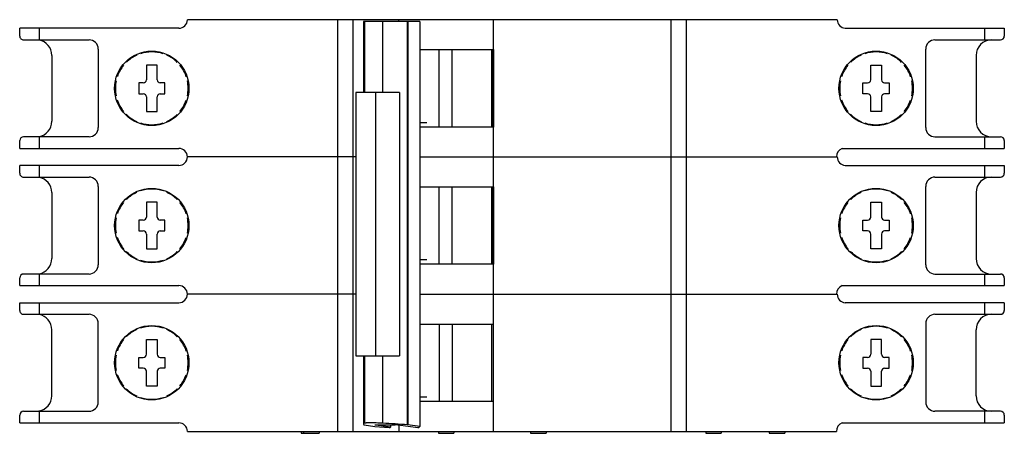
# Model space of a CAD drawing. Header units: millimetres. Extents: x 17 to 144, y 87 to 141.
import ezdxf

# ---------------------------------------------------------------- set-up
doc = ezdxf.new("R2010")
doc.units = ezdxf.units.MM
doc.header["$LTSCALE"] = 14.811543
doc.layers.get('0').update_dxf_attribs({"linetype": 'CONTINUOUS'})

msp = doc.modelspace()

# ---------------------------------------------------------------- linework, layer by layer
at = {"color": 7, "linetype": 'Continuous'}
for p, q in [((122.59, 140.84), (38.71, 140.84)), ((58.11, 87.74), (58.11, 140.84)), ((60.1, 105.44), (60.1, 140.84)), ((61.42, 140.59), (61.42, 131.44)), ((68.73, 140.59), (61.42, 140.59)), ((61.56, 140.59), (61.56, 131.44)), ((63.89, 140.59), (63.89, 131.44)), ((66, 140.59), (66.01, 140.84)), ((66, 140.59), (66.01, 140.84)), ((67.14, 88.58), (67.14, 140.59)), ((67.15, 140.59), (67.15, 88.58)), ((68.73, 140.59), (68.73, 88.38)), ((78.21, 136.99), (78.21, 140.84)), ((101.12, 140.84), (101.12, 105.44)), ((103.11, 140.84), (103.11, 87.74)), ((17.06, 138.74), (17.06, 139.74)), ((37.61, 139.74), (17.06, 139.74)), ((19.56, 139.74), (19.56, 138.24)), ((123.63, 139.74), (144.16, 139.74)), ((141.66, 138.24), (141.66, 139.74)), ((144.16, 139.74), (144.16, 138.74)), ((17.56, 138.24), (26.01, 138.24)), ((135.21, 138.24), (143.66, 138.24)), ((21.21, 136.24), (21.21, 127.74)), ((27.21, 137.04), (27.21, 126.94)), ((68.73, 136.99), (78.21, 136.99)), ((71.22, 126.99), (71.22, 136.99)), ((72.89, 126.99), (72.89, 136.99)), ((77.95, 136.99), (77.95, 126.99)), ((78.19, 126.99), (78.19, 136.99)), ((78.21, 136.99), (78.21, 126.99)), ((134.01, 126.94), (134.01, 137.04)), ((140.51, 136.24), (140.51, 127.74)), ((33.41, 134.99), (33.41, 133.09)), ((34.81, 134.99), (33.41, 134.99)), ((34.81, 133.09), (34.81, 134.99)), ((126.91, 134.99), (128.31, 134.99)), ((126.91, 133.09), (126.91, 134.99)), ((128.31, 134.99), (128.31, 133.09)), ((32.42, 132.69), (32.42, 131.29)), ((33.01, 132.69), (32.42, 132.69)), ((35.81, 132.69), (35.21, 132.69)), ((35.81, 131.29), (35.81, 132.69)), ((125.91, 132.69), (126.51, 132.69)), ((125.91, 131.29), (125.91, 132.69)), ((128.71, 132.69), (129.31, 132.69)), ((129.31, 132.69), (129.31, 131.29)), ((32.42, 131.29), (33.01, 131.29)), ((35.21, 131.29), (35.81, 131.29)), ((60.47, 131.44), (60.47, 97.49)), ((66.1, 131.44), (60.47, 131.44)), ((63.03, 97.49), (63.03, 131.44)), ((66.1, 131.44), (66.1, 97.49)), ((126.51, 131.29), (125.91, 131.29)), ((129.31, 131.29), (128.71, 131.29)), ((33.41, 130.89), (33.41, 128.99)), ((34.81, 128.99), (34.81, 130.89)), ((126.91, 128.99), (126.91, 130.89)), ((128.31, 130.89), (128.31, 128.99)), ((33.41, 128.99), (34.81, 128.99)), ((128.31, 128.99), (126.91, 128.99)), ((68.73, 127.59), (69.6, 127.59)), ((78.21, 126.99), (68.73, 126.99)), ((78.21, 123.14), (78.21, 126.99)), ((17.06, 124.24), (17.06, 125.24)), ((26.01, 125.74), (17.56, 125.74)), ((19.56, 125.74), (19.56, 124.24)), ((135.21, 125.74), (143.66, 125.74)), ((141.66, 124.24), (141.66, 125.74)), ((144.16, 125.24), (144.16, 124.24)), ((17.06, 124.24), (37.61, 124.24)), ((123.21, 124.24), (144.16, 124.24)), ((17.06, 121.04), (17.06, 122.04)), ((37.61, 122.04), (17.06, 122.04)), ((19.56, 122.04), (19.56, 120.54)), ((60.47, 123.14), (38.71, 123.14)), ((68.73, 123.14), (122.59, 123.14)), ((78.21, 119.29), (78.21, 123.14)), ((123.63, 122.04), (144.16, 122.04)), ((141.66, 120.54), (141.66, 122.04)), ((144.16, 122.04), (144.16, 121.04)), ((17.56, 120.54), (26.01, 120.54)), ((135.21, 120.54), (143.66, 120.54)), ((21.21, 118.54), (21.21, 110.04)), ((27.21, 119.34), (27.21, 109.24)), ((68.73, 119.29), (78.21, 119.29)), ((71.22, 109.29), (71.22, 119.29)), ((72.89, 109.29), (72.89, 119.29)), ((77.95, 119.29), (77.95, 109.29)), ((78.19, 109.29), (78.19, 119.29)), ((78.21, 119.29), (78.21, 109.29)), ((134.01, 109.24), (134.01, 119.34)), ((140.51, 118.54), (140.51, 110.04)), ((33.41, 117.29), (33.41, 115.39)), ((34.81, 117.29), (33.41, 117.29)), ((34.81, 115.39), (34.81, 117.29)), ((126.91, 117.29), (128.31, 117.29)), ((126.91, 115.39), (126.91, 117.29)), ((128.31, 117.29), (128.31, 115.39)), ((32.42, 114.99), (32.42, 113.59)), ((33.01, 114.99), (32.42, 114.99)), ((35.81, 114.99), (35.21, 114.99)), ((35.81, 113.59), (35.81, 114.99)), ((125.91, 114.99), (126.51, 114.99)), ((125.91, 113.59), (125.91, 114.99)), ((128.71, 114.99), (129.31, 114.99)), ((129.31, 114.99), (129.31, 113.59)), ((32.42, 113.59), (33.01, 113.59)), ((33.41, 113.19), (33.41, 111.29)), ((34.81, 111.29), (34.81, 113.19)), ((35.21, 113.59), (35.81, 113.59)), ((126.51, 113.59), (125.91, 113.59)), ((126.91, 111.29), (126.91, 113.19)), ((128.31, 113.19), (128.31, 111.29)), ((129.31, 113.59), (128.71, 113.59)), ((33.41, 111.29), (34.81, 111.29)), ((128.31, 111.29), (126.91, 111.29)), ((68.73, 109.89), (69.6, 109.89)), ((26.01, 108.04), (17.56, 108.04)), ((19.56, 108.04), (19.56, 106.54)), ((78.21, 109.29), (68.73, 109.29)), ((78.21, 105.44), (78.21, 109.29)), ((135.21, 108.04), (143.66, 108.04)), ((141.66, 106.54), (141.66, 108.04)), ((17.06, 106.54), (17.06, 107.54)), ((144.16, 107.54), (144.16, 106.54)), ((17.06, 106.54), (37.61, 106.54)), ((123.21, 106.54), (144.16, 106.54)), ((17.06, 103.34), (17.06, 104.34)), ((17.06, 104.34), (37.61, 104.34)), ((19.56, 104.34), (19.56, 102.84)), ((60.47, 105.44), (38.71, 105.44)), ((60.11, 87.74), (60.11, 105.44)), ((68.73, 105.44), (122.59, 105.44)), ((78.21, 101.59), (78.21, 105.44)), ((101.11, 105.44), (101.11, 87.74)), ((144.16, 104.34), (123.63, 104.34)), ((141.66, 102.84), (141.66, 104.34)), ((144.16, 104.34), (144.16, 103.34)), ((17.56, 102.84), (26.01, 102.84)), ((135.21, 102.84), (143.66, 102.84)), ((21.21, 92.34), (21.21, 100.84)), ((27.21, 91.54), (27.21, 101.64)), ((68.73, 101.59), (78.21, 101.59)), ((71.22, 101.59), (71.22, 91.59)), ((72.89, 101.59), (72.89, 91.59)), ((77.95, 101.59), (77.95, 91.59)), ((78.19, 101.59), (78.19, 91.59)), ((78.21, 87.74), (78.21, 101.59)), ((134.01, 101.64), (134.01, 91.54)), ((140.51, 92.34), (140.51, 100.84)), ((33.41, 97.69), (33.41, 99.59)), ((33.41, 99.59), (34.81, 99.59)), ((34.81, 99.59), (34.81, 97.69)), ((128.31, 99.59), (126.91, 99.59)), ((126.91, 99.59), (126.91, 97.69)), ((128.31, 97.69), (128.31, 99.59)), ((32.42, 95.89), (32.42, 97.29)), ((32.42, 97.29), (33.01, 97.29)), ((35.21, 97.29), (35.81, 97.29)), ((35.81, 97.29), (35.81, 95.89)), ((60.47, 97.49), (66.1, 97.49)), ((61.42, 97.49), (61.42, 88.68)), ((61.56, 97.49), (61.56, 88.79)), ((63.89, 97.49), (63.89, 88.79)), ((126.51, 97.29), (125.91, 97.29)), ((125.91, 97.29), (125.91, 95.89)), ((129.31, 97.29), (128.71, 97.29)), ((129.31, 95.89), (129.31, 97.29)), ((33.01, 95.89), (32.42, 95.89)), ((33.41, 93.59), (33.41, 95.49)), ((34.81, 95.49), (34.81, 93.59)), ((35.81, 95.89), (35.21, 95.89)), ((125.91, 95.89), (126.51, 95.89)), ((126.91, 95.49), (126.91, 93.59)), ((128.31, 93.59), (128.31, 95.49)), ((128.71, 95.89), (129.31, 95.89)), ((34.81, 93.59), (33.41, 93.59)), ((126.91, 93.59), (128.31, 93.59)), ((68.73, 92.19), (69.6, 92.19)), ((78.21, 91.59), (68.73, 91.59)), ((17.56, 90.34), (26.01, 90.34)), ((19.56, 90.34), (19.56, 88.84)), ((143.66, 90.34), (135.21, 90.34)), ((141.66, 88.84), (141.66, 90.34)), ((17.06, 88.84), (17.06, 89.84)), ((144.16, 89.84), (144.16, 88.84)), ((17.06, 88.84), (37.61, 88.84)), ((38.71, 87.74), (122.49, 87.74)), ((53.41, 87.74), (53.41, 87.49)), ((53.71, 87.74), (53.71, 87.49)), ((55.71, 87.74), (55.71, 87.49)), ((61.52, 88.58), (62.92, 88.38)), ((62.92, 88.38), (64.75, 88.26)), ((62.93, 88.56), (62.93, 88.57)), ((63.05, 88.58), (63.05, 88.54)), ((64.92, 88.28), (63.05, 88.54)), ((63.1, 88.58), (65.52, 88.58)), ((64.75, 88.26), (64.9, 88.26)), ((64.9, 88.26), (64.92, 88.28)), ((64.92, 88.58), (64.92, 88.28)), ((66, 88.56), (66, 87.74)), ((66.23, 88.54), (68.16, 88.28)), ((67.15, 88.58), (67.14, 88.58)), ((68.73, 88.38), (67.15, 88.58)), ((68.16, 88.28), (68.45, 88.26)), ((68.45, 88.26), (68.6, 88.26)), ((68.6, 88.26), (68.73, 88.38)), ((71.11, 87.74), (71.11, 87.49)), ((73.11, 87.74), (73.11, 87.49)), ((83.01, 87.74), (83.01, 87.49)), ((85.01, 87.74), (85.01, 87.49)), ((105.61, 87.74), (105.61, 87.49)), ((107.61, 87.74), (107.61, 87.49)), ((113.81, 87.74), (113.81, 87.49)), ((115.81, 87.74), (115.81, 87.49)), ((123.21, 88.84), (144.16, 88.84)), ((53.41, 87.49), (55.71, 87.49)), ((71.11, 87.49), (73.11, 87.49)), ((83.01, 87.49), (85.01, 87.49)), ((105.61, 87.49), (107.61, 87.49)), ((113.81, 87.49), (115.81, 87.49))]:
    msp.add_line(p, q, dxfattribs=at)
for centre in [(34.11, 131.99), (127.61, 131.99), (34.11, 114.29), (127.61, 114.29), (34.11, 96.59), (127.61, 96.59)]:
    msp.add_circle(centre, 4.8, dxfattribs=at)
for centre, radius, start, end in [((37.61, 140.84), 1.1, 270, 360), ((123.69, 140.84), 1.1, 179.9088, 266.7666), ((17.56, 138.74), 0.5, 180, 270.1743), ((143.66, 138.74), 0.5, 270, 360), ((19.21, 136.24), 2, 0, 80.2029), ((26.01, 137.04), 1.2, 0, 90), ((135.21, 137.04), 1.2, 90, 180), ((142.51, 136.24), 2, 90, 180), ((34.11, 131.99), 4.7, 114.2195, 134.2166), ((34.11, 131.99), 4.7, 71.7763, 108.0854), ((34.11, 131.99), 4.7, 45.4737, 65.6254), ((127.61, 131.99), 4.7, 114.2195, 134.2166), ((127.61, 131.99), 4.7, 71.7763, 108.0854), ((127.61, 131.99), 4.7, 45.4737, 65.6254), ((34.11, 131.99), 4.7, 140.5663, 160.7722), ((34.11, 131.99), 4.7, 18.6271, 39.479), ((127.61, 131.99), 4.7, 140.5663, 160.7722), ((127.61, 131.99), 4.7, 18.6271, 39.479), ((34.11, 131.99), 4.7, 167.9792, 192.1381), ((33.01, 133.09), 0.4, 270, 360), ((35.21, 133.09), 0.4, 180, 270), ((34.11, 131.99), 4.7, 347.9792, 12.1381), ((127.61, 131.99), 4.7, 167.9792, 192.1381), ((126.51, 133.09), 0.4, 270, 360), ((128.71, 133.09), 0.4, 180, 270), ((127.61, 131.99), 4.7, 347.9792, 12.1381), ((33.01, 130.89), 0.4, 0, 90), ((35.21, 130.89), 0.4, 90, 180), ((126.51, 130.89), 0.4, 0, 90), ((128.71, 130.89), 0.4, 90, 180), ((34.11, 131.99), 4.7, 198.6271, 219.479), ((34.11, 131.99), 4.7, 320.5663, 340.7722), ((127.61, 131.99), 4.7, 198.6271, 219.479), ((127.61, 131.99), 4.7, 320.5663, 340.7722), ((34.11, 131.99), 4.7, 225.4737, 245.6254), ((34.11, 131.99), 4.7, 294.2195, 314.2166), ((127.61, 131.99), 4.7, 225.4737, 245.6254), ((127.61, 131.99), 4.7, 294.2195, 314.2166), ((19.21, 127.74), 2, 279.7969, 360), ((34.11, 131.99), 4.7, 251.7763, 288.0854), ((127.61, 131.99), 4.7, 251.7763, 288.0854), ((142.51, 127.74), 2, 180, 270), ((26.01, 126.94), 1.2, 270, 360), ((135.21, 126.94), 1.2, 180, 270), ((17.56, 125.24), 0.5, 90, 180), ((143.66, 125.24), 0.5, 0, 90), ((37.61, 123.14), 1.1, 270, 90), ((123.69, 123.14), 1.2, 113.5565, 180), ((123.69, 123.14), 1.1, 179.9088, 266.7666), ((17.56, 121.04), 0.5, 180, 270.1743), ((143.66, 121.04), 0.5, 270, 360), ((19.21, 118.54), 2, 0, 80.2029), ((26.01, 119.34), 1.2, 0, 90), ((135.21, 119.34), 1.2, 90, 180), ((142.51, 118.54), 2, 90, 180), ((34.11, 114.29), 4.7, 114.2195, 134.2166), ((34.11, 114.29), 4.7, 71.7763, 108.0854), ((34.11, 114.29), 4.7, 45.4737, 65.6254), ((127.61, 114.29), 4.7, 114.2195, 134.2166), ((127.61, 114.29), 4.7, 71.7763, 108.0854), ((127.61, 114.29), 4.7, 45.4737, 65.6254), ((34.11, 114.29), 4.7, 140.5663, 160.7722), ((34.11, 114.29), 4.7, 18.6271, 39.479), ((127.61, 114.29), 4.7, 140.5663, 160.7722), ((127.61, 114.29), 4.7, 18.6271, 39.479), ((34.11, 114.29), 4.7, 167.9792, 192.1381), ((33.01, 115.39), 0.4, 270, 360), ((35.21, 115.39), 0.4, 180, 270), ((34.11, 114.29), 4.7, 347.9792, 12.1381), ((127.61, 114.29), 4.7, 167.9792, 192.1381), ((126.51, 115.39), 0.4, 270, 360), ((128.71, 115.39), 0.4, 180, 270), ((127.61, 114.29), 4.7, 347.9792, 12.1381), ((33.01, 113.19), 0.4, 0, 90), ((35.21, 113.19), 0.4, 90, 180), ((126.51, 113.19), 0.4, 0, 90), ((128.71, 113.19), 0.4, 90, 180), ((34.11, 114.29), 4.7, 198.6271, 219.479), ((34.11, 114.29), 4.7, 320.5663, 340.7722), ((127.61, 114.29), 4.7, 198.6271, 219.479), ((127.61, 114.29), 4.7, 320.5663, 340.7722), ((34.11, 114.29), 4.7, 225.4737, 245.6254), ((34.11, 114.29), 4.7, 294.2195, 314.2166), ((127.61, 114.29), 4.7, 225.4737, 245.6254), ((127.61, 114.29), 4.7, 294.2195, 314.2166), ((19.21, 110.04), 2, 279.7969, 360), ((34.11, 114.29), 4.7, 251.7763, 288.0854), ((127.61, 114.29), 4.7, 251.7763, 288.0854), ((142.51, 110.04), 2, 180, 270), ((17.56, 107.54), 0.5, 90, 180), ((26.01, 109.24), 1.2, 270, 360), ((135.21, 109.24), 1.2, 180, 270), ((143.66, 107.54), 0.5, 0, 90), ((37.61, 105.44), 1.1, 270, 90), ((123.69, 105.44), 1.2, 113.5565, 180), ((123.69, 105.44), 1.1, 179.9088, 266.7666), ((17.56, 103.34), 0.5, 180, 270.15), ((143.66, 103.34), 0.5, 270, 360), ((19.21, 100.84), 2, 0, 80.2029), ((26.01, 101.64), 1.2, 0, 90), ((135.21, 101.64), 1.2, 90, 180), ((142.51, 100.84), 2, 90, 180), ((34.11, 96.59), 4.7, 114.2195, 134.2166), ((34.11, 96.59), 4.7, 71.7763, 108.0854), ((34.11, 96.59), 4.7, 45.4737, 65.6254), ((127.61, 96.59), 4.7, 114.2195, 134.2166), ((127.61, 96.59), 4.7, 71.7763, 108.0854), ((127.61, 96.59), 4.7, 45.4737, 65.6254), ((34.11, 96.59), 4.7, 140.5663, 160.7722), ((34.11, 96.59), 4.7, 18.6271, 39.479), ((127.61, 96.59), 4.7, 140.5663, 160.7722), ((127.61, 96.59), 4.7, 18.6271, 39.479), ((34.11, 96.59), 4.7, 167.9792, 192.1381), ((33.01, 97.69), 0.4, 270, 360), ((35.21, 97.69), 0.4, 180, 270), ((34.11, 96.59), 4.7, 347.9792, 12.1381), ((127.61, 96.59), 4.7, 167.9792, 192.1381), ((126.51, 97.69), 0.4, 270, 360), ((128.71, 97.69), 0.4, 180, 270), ((127.61, 96.59), 4.7, 347.9792, 12.1381), ((33.01, 95.49), 0.4, 0, 90), ((35.21, 95.49), 0.4, 90, 180), ((126.51, 95.49), 0.4, 0, 90), ((128.71, 95.49), 0.4, 90, 180), ((34.11, 96.59), 4.7, 198.6271, 219.479), ((34.11, 96.59), 4.7, 320.5663, 340.7722), ((127.61, 96.59), 4.7, 198.6271, 219.479), ((127.61, 96.59), 4.7, 320.5663, 340.7722), ((34.11, 96.59), 4.7, 225.4737, 245.6254), ((34.11, 96.59), 4.7, 294.2195, 314.2166), ((127.61, 96.59), 4.7, 225.4737, 245.6254), ((127.61, 96.59), 4.7, 294.2195, 314.2166), ((19.21, 92.34), 2, 279.7969, 360), ((26.01, 91.54), 1.2, 270, 360), ((34.11, 96.59), 4.7, 251.7763, 288.0854), ((127.61, 96.59), 4.7, 251.7763, 288.0854), ((135.21, 91.54), 1.2, 180, 270), ((142.51, 92.34), 2, 180, 270), ((17.56, 89.84), 0.5, 90, 180), ((143.66, 89.84), 0.5, 0, 90), ((37.61, 87.74), 1.1, 0, 90), ((54.4, -80.16), 169.22, 85.6805, 86.7832), ((123.69, 87.74), 1.2, 113.5565, 180)]:
    msp.add_arc(centre, radius, start, end, dxfattribs=at)
msp.add_ellipse((65.85, 88.53), major_axis=(0.5, -0.029), ratio=0.06581, start_param=0.733275, end_param=2.290183, dxfattribs=at)
for points, knots in [([(61.53, 88.78), (61.51, 88.77), (61.49, 88.76), (61.45, 88.74), (61.43, 88.71), (61.42, 88.69), (61.42, 88.68)], [0, 0, 0, 0, 0.345777, 0.617621, 0.827294, 1, 1, 1, 1]), ([(61.42, 88.68), (61.42, 88.67), (61.43, 88.65), (61.45, 88.63), (61.48, 88.6), (61.5, 88.58), (61.52, 88.58)], [0, 0, 0, 0, 0.173867, 0.386985, 0.659233, 1, 1, 1, 1]), ([(61.56, 88.79), (61.56, 88.79), (61.55, 88.79), (61.54, 88.78), (61.53, 88.78)], [0, 0, 0, 0, 0.257831, 1, 1, 1, 1]), ([(63.89, 88.79), (63.75, 88.8), (63.48, 88.81), (63.08, 88.83), (62.71, 88.84), (62.37, 88.84), (62.08, 88.84), (61.88, 88.83), (61.74, 88.82), (61.66, 88.81), (61.6, 88.8), (61.57, 88.79), (61.56, 88.79)], [0, 0, 0, 0, 0.178599, 0.351311, 0.512773, 0.658074, 0.782751, 0.883043, 0.923095, 0.956046, 0.981699, 1, 1, 1, 1]), ([(62.93, 88.57), (62.94, 88.57), (62.96, 88.57), (62.99, 88.58), (63.04, 88.58), (63.08, 88.58), (63.1, 88.58)], [0, 0, 0, 0, 0.123631, 0.335546, 0.630778, 1, 1, 1, 1]), ([(63.05, 88.54), (63.03, 88.54), (63, 88.54), (62.96, 88.55), (62.94, 88.55), (62.93, 88.56), (62.93, 88.56), (62.93, 88.56)], [0, 0, 0, 0, 0.414722, 0.723694, 0.91743, 0.970961, 1, 1, 1, 1])]:
    msp.add_open_spline(points, degree=3, knots=knots, dxfattribs=at)

doc.saveas('drawing.dxf')
